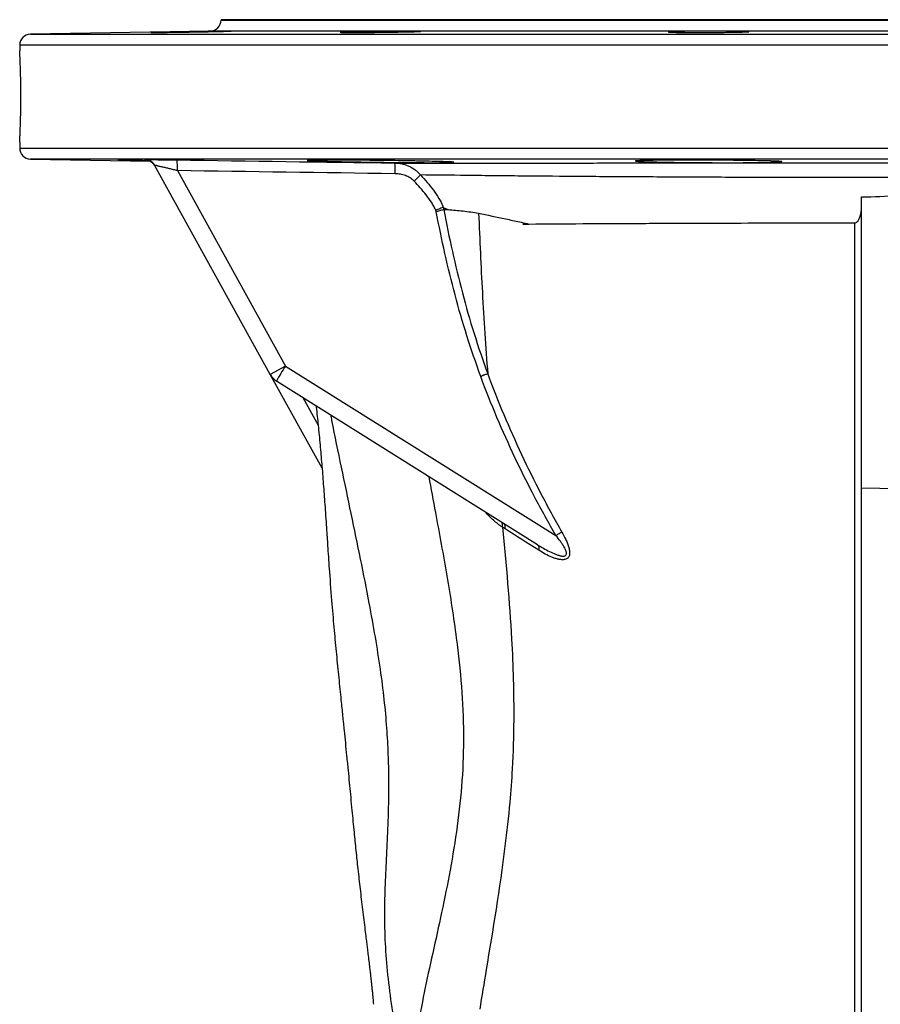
# Model space of a CAD drawing. Header units: millimetres. Extents: x 7 to 1926, y 9 to 1151.
# Tile 12 of 14: x 1435 to 1671, y 882 to 1151. Entities that reach past the tile are written whole.
import ezdxf

# ---------------------------------------------------------------- set-up
doc = ezdxf.new("R2010")
doc.units = ezdxf.units.MM

msp = doc.modelspace()

# ---------------------------------------------------------------- linework, layer by layer
at = {"color": 7, "linetype": 'Continuous', "lineweight": 25}
for p, q in [((1490.4, 1151.07), (1490.4, 1150.98)), ((1675.4, 1151.07), (1490.4, 1151.07)), ((1487.45, 1147.98), (1438.34, 1147.13)), ((1435.4, 1144.13), (1435.4, 1142.57)), ((1435.4, 1117.61), (1435.4, 1116.02)), ((1438.34, 1113.02), (1471.09, 1112.45)), ((1469.69, 1112.84), (1469.68, 1112.86)), ((1503.86, 1054.2), (1472.26, 1111.31)), ((1478.48, 1109.86), (1508, 1056.5)), ((1665.4, 1023.2), (1665.4, 1102.74)), ((1551.12, 1099.83), (1552.42, 1099.22)), ((1508, 1056.5), (1503.86, 1054.2)), ((1518, 1028.64), (1503.86, 1054.2)), ((1508, 1056.5), (1581.87, 1010.2)), ((1576.89, 1007.69), (1505.58, 1052.39)), ((1665.4, 1023.2), (1675.4, 1023.03)), ((1665.4, 789.44), (1665.4, 1023.2))]:
    msp.add_line(p, q, dxfattribs=at)
at = {"color": 8, "linetype": 'Continuous', "lineweight": 25}
for p, q in [((1490.4, 1150.98), (1675.4, 1150.98)), ((1438.34, 1147.13), (1912.45, 1147.13)), ((1675.4, 1147.98), (1487.45, 1147.98)), ((1915.4, 1144.13), (1435.4, 1144.13)), ((1435.4, 1116.02), (1915.4, 1116.02)), ((1675.4, 1113.02), (1438.34, 1113.02)), ((1469.94, 1112.82), (1469.69, 1112.84)), ((1471.54, 1112.77), (1470.27, 1112.81)), ((1512.77, 1047.88), (1516.92, 1040.37))]:
    msp.add_line(p, q, dxfattribs=at)
at = {"color": 7, "linetype": 'Continuous', "lineweight": 25, "flags": 128}
msp.add_lwpolyline([(1583.51, 1011.16), (1583.34, 1011.06), (1583.16, 1010.95), (1582.96, 1010.84), (1582.75, 1010.72), (1582.54, 1010.59), (1582.32, 1010.46), (1582.1, 1010.33), (1581.87, 1010.2)], dxfattribs=at)
at = {"color": 7, "linetype": 'Continuous', "lineweight": 25}
for centre, radius, start, end in [((1487.4, 1150.98), 3, 271, 0), ((1438.4, 1144.13), 3, 91, 180), ((1438.4, 1116.02), 3, 180, 269), ((1469.63, 1109.86), 3, 28.9568, 52.993), ((1469.64, 1109.84), 3, 28.9568, 51.0054), ((1462.13, 1110.81), 16.37, 356.6605, 6.9129), ((1521.55, 1109.94), 16.45, 356.7839, 6.9851), ((1455.57, 1198.35), 126.56, 313.7825, 314.8862), ((1508.23, 1056.62), 5, 208.9568, 237.9229), ((1546.66, 1030.91), 46.36, 146.4938, 152.3952), ((1566.53, 1012.39), 1.53, 346.0979, 49.9568), ((1575.9, 1006.69), 1.41, 339.3553, 45.5505)]:
    msp.add_arc(centre, radius, start, end, dxfattribs=at)
at = {"color": 8, "linetype": 'Continuous', "lineweight": 25}
for centre, start, end in [((1469.63, 1109.86), 52.9932, 89.0979), ((1469.64, 1109.84), 51.0056, 89.0937)]:
    msp.add_arc(centre, 3, start, end, dxfattribs=at)
at = {"color": 7, "linetype": 'Continuous', "lineweight": 25}
for points, knots in [([(1489.99, 1147.94), (1490.5, 1147.94), (1490.96, 1147.95), (1491.55, 1147.96), (1491.74, 1147.96), (1492.08, 1147.96), (1492.24, 1147.96), (1492.65, 1147.96), (1492.86, 1147.96), (1493.07, 1147.96), (1493.12, 1147.96), (1493.19, 1147.96), (1493.21, 1147.96), (1493.21, 1147.95), (1493.14, 1147.95), (1492.93, 1147.94), (1492.84, 1147.94), (1492.63, 1147.93), (1492.39, 1147.92), (1492.09, 1147.91), (1491.75, 1147.91), (1491.56, 1147.9), (1490.96, 1147.89), (1490.5, 1147.88), (1489.74, 1147.86), (1489.48, 1147.85), (1488.92, 1147.84), (1488.62, 1147.84), (1487.73, 1147.82), (1487.1, 1147.8), (1486.1, 1147.79), (1485.75, 1147.78), (1485.06, 1147.77), (1484.71, 1147.76), (1483.66, 1147.74), (1482.95, 1147.73), (1481.49, 1147.71), (1480.78, 1147.69), (1479.72, 1147.68), (1479.38, 1147.67), (1478.68, 1147.66), (1478.34, 1147.66), (1477.34, 1147.64), (1476.71, 1147.63), (1475.51, 1147.62), (1474.95, 1147.61), (1473.93, 1147.6), (1473.47, 1147.59), (1472.87, 1147.59), (1472.68, 1147.59), (1472.34, 1147.58), (1472.04, 1147.58), (1471.79, 1147.58), (1471.58, 1147.58), (1471.5, 1147.58), (1471.28, 1147.58), (1471.21, 1147.58), (1471.21, 1147.59), (1471.23, 1147.59), (1471.3, 1147.59), (1471.35, 1147.6), (1471.56, 1147.6), (1471.77, 1147.61), (1472.18, 1147.62), (1472.34, 1147.63), (1472.68, 1147.63), (1472.86, 1147.64), (1473.46, 1147.65), (1473.91, 1147.66), (1474.68, 1147.68), (1474.95, 1147.68), (1475.5, 1147.69), (1476.08, 1147.71), (1476.69, 1147.72), (1477.33, 1147.73), (1477.66, 1147.74), (1478.66, 1147.75), (1479.34, 1147.77), (1480.75, 1147.79), (1481.48, 1147.8), (1482.92, 1147.83), (1483.63, 1147.84), (1484.69, 1147.86), (1485.05, 1147.86), (1485.74, 1147.88), (1486.08, 1147.88), (1487.07, 1147.9), (1487.71, 1147.91), (1488.91, 1147.92), (1489.47, 1147.93), (1489.99, 1147.94)], [0, 0, 0, 0, 0.03125, 0.03125, 0.046875, 0.046875, 0.0625, 0.0625, 0.09375, 0.09375, 0.109375, 0.109375, 0.125, 0.125, 0.15625, 0.15625, 0.171875, 0.171875, 0.1875, 0.203125, 0.203125, 0.21875, 0.21875, 0.25, 0.25, 0.265625, 0.265625, 0.28125, 0.28125, 0.3125, 0.3125, 0.328125, 0.328125, 0.34375, 0.34375, 0.375, 0.375, 0.40625, 0.40625, 0.421875, 0.421875, 0.4375, 0.4375, 0.46875, 0.46875, 0.5, 0.5, 0.53125, 0.53125, 0.546875, 0.546875, 0.5625, 0.578125, 0.578125, 0.59375, 0.59375, 0.625, 0.625, 0.640625, 0.640625, 0.65625, 0.65625, 0.6875, 0.6875, 0.703125, 0.703125, 0.71875, 0.71875, 0.75, 0.75, 0.765625, 0.765625, 0.78125, 0.796875, 0.796875, 0.8125, 0.8125, 0.84375, 0.84375, 0.875, 0.875, 0.90625, 0.90625, 0.921875, 0.921875, 0.9375, 0.9375, 0.96875, 0.96875, 1, 1, 1, 1]), ([(1541.75, 1147.96), (1542.27, 1147.96), (1542.72, 1147.96), (1543.32, 1147.96), (1543.5, 1147.96), (1543.85, 1147.95), (1544, 1147.95), (1544.41, 1147.94), (1544.62, 1147.94), (1544.83, 1147.93), (1544.89, 1147.92), (1544.96, 1147.91), (1544.98, 1147.91), (1544.98, 1147.9), (1544.91, 1147.89), (1544.69, 1147.87), (1544.61, 1147.86), (1544.4, 1147.85), (1544.15, 1147.84), (1543.85, 1147.83), (1543.51, 1147.82), (1543.32, 1147.81), (1542.72, 1147.79), (1542.26, 1147.78), (1541.5, 1147.76), (1541.24, 1147.75), (1540.68, 1147.74), (1540.39, 1147.74), (1539.49, 1147.72), (1538.86, 1147.71), (1537.86, 1147.69), (1537.52, 1147.68), (1536.82, 1147.67), (1536.48, 1147.67), (1535.42, 1147.65), (1534.71, 1147.64), (1533.26, 1147.63), (1532.54, 1147.62), (1531.48, 1147.61), (1531.14, 1147.6), (1530.45, 1147.6), (1530.1, 1147.6), (1529.1, 1147.59), (1528.47, 1147.59), (1527.27, 1147.58), (1526.71, 1147.58), (1525.69, 1147.58), (1525.24, 1147.58), (1524.63, 1147.58), (1524.45, 1147.59), (1524.11, 1147.59), (1523.8, 1147.59), (1523.56, 1147.6), (1523.35, 1147.6), (1523.26, 1147.61), (1523.05, 1147.62), (1522.98, 1147.63), (1522.97, 1147.64), (1522.99, 1147.64), (1523.06, 1147.65), (1523.12, 1147.66), (1523.33, 1147.67), (1523.53, 1147.68), (1523.95, 1147.7), (1524.1, 1147.71), (1524.44, 1147.72), (1524.63, 1147.72), (1525.22, 1147.74), (1525.68, 1147.75), (1526.45, 1147.77), (1526.71, 1147.78), (1527.27, 1147.79), (1527.84, 1147.8), (1528.46, 1147.82), (1529.1, 1147.83), (1529.42, 1147.84), (1530.42, 1147.85), (1531.11, 1147.86), (1532.52, 1147.89), (1533.25, 1147.9), (1534.68, 1147.91), (1535.4, 1147.92), (1536.46, 1147.93), (1536.81, 1147.94), (1537.5, 1147.94), (1537.84, 1147.95), (1538.84, 1147.95), (1539.47, 1147.96), (1540.68, 1147.96), (1541.24, 1147.96), (1541.75, 1147.96)], [0, 0, 0, 0, 0.03125, 0.03125, 0.046875, 0.046875, 0.0625, 0.0625, 0.09375, 0.09375, 0.109375, 0.109375, 0.125, 0.125, 0.15625, 0.15625, 0.171875, 0.171875, 0.1875, 0.203125, 0.203125, 0.21875, 0.21875, 0.25, 0.25, 0.265625, 0.265625, 0.28125, 0.28125, 0.3125, 0.3125, 0.328125, 0.328125, 0.34375, 0.34375, 0.375, 0.375, 0.40625, 0.40625, 0.421875, 0.421875, 0.4375, 0.4375, 0.46875, 0.46875, 0.5, 0.5, 0.53125, 0.53125, 0.546875, 0.546875, 0.5625, 0.578125, 0.578125, 0.59375, 0.59375, 0.625, 0.625, 0.640625, 0.640625, 0.65625, 0.65625, 0.6875, 0.6875, 0.703125, 0.703125, 0.71875, 0.71875, 0.75, 0.75, 0.765625, 0.765625, 0.78125, 0.796875, 0.796875, 0.8125, 0.8125, 0.84375, 0.84375, 0.875, 0.875, 0.90625, 0.90625, 0.921875, 0.921875, 0.9375, 0.9375, 0.96875, 0.96875, 1, 1, 1, 1]), ([(1631.41, 1147.94), (1631.93, 1147.93), (1632.38, 1147.92), (1632.98, 1147.91), (1633.16, 1147.91), (1633.5, 1147.9), (1633.66, 1147.89), (1634.07, 1147.88), (1634.28, 1147.86), (1634.49, 1147.85), (1634.54, 1147.84), (1634.62, 1147.83), (1634.63, 1147.82), (1634.63, 1147.8), (1634.56, 1147.79), (1634.35, 1147.77), (1634.26, 1147.77), (1634.05, 1147.75), (1633.81, 1147.74), (1633.5, 1147.73), (1633.17, 1147.72), (1632.98, 1147.71), (1632.38, 1147.69), (1631.92, 1147.68), (1631.16, 1147.67), (1630.89, 1147.66), (1630.33, 1147.65), (1630.04, 1147.65), (1629.14, 1147.63), (1628.51, 1147.63), (1627.51, 1147.61), (1627.17, 1147.61), (1626.48, 1147.6), (1626.13, 1147.6), (1625.08, 1147.59), (1624.36, 1147.59), (1622.91, 1147.58), (1622.19, 1147.58), (1621.14, 1147.58), (1620.79, 1147.58), (1620.1, 1147.58), (1619.76, 1147.58), (1618.76, 1147.58), (1618.12, 1147.59), (1616.93, 1147.59), (1616.36, 1147.6), (1615.35, 1147.61), (1614.89, 1147.62), (1614.29, 1147.63), (1614.1, 1147.63), (1613.76, 1147.64), (1613.46, 1147.65), (1613.21, 1147.66), (1613, 1147.67), (1612.92, 1147.68), (1612.7, 1147.69), (1612.63, 1147.71), (1612.63, 1147.72), (1612.65, 1147.73), (1612.72, 1147.74), (1612.77, 1147.75), (1612.98, 1147.77), (1613.19, 1147.78), (1613.6, 1147.8), (1613.76, 1147.8), (1614.1, 1147.82), (1614.28, 1147.82), (1614.88, 1147.84), (1615.34, 1147.85), (1616.1, 1147.87), (1616.37, 1147.88), (1616.93, 1147.89), (1617.5, 1147.9), (1618.12, 1147.91), (1618.76, 1147.91), (1619.08, 1147.92), (1620.09, 1147.93), (1620.77, 1147.94), (1622.18, 1147.95), (1622.91, 1147.95), (1624.35, 1147.96), (1625.06, 1147.96), (1626.12, 1147.96), (1626.48, 1147.96), (1627.17, 1147.96), (1627.5, 1147.96), (1628.5, 1147.96), (1629.13, 1147.96), (1630.34, 1147.95), (1630.9, 1147.94), (1631.41, 1147.94)], [0, 0, 0, 0, 0.03125, 0.03125, 0.046875, 0.046875, 0.0625, 0.0625, 0.09375, 0.09375, 0.109375, 0.109375, 0.125, 0.125, 0.15625, 0.15625, 0.171875, 0.171875, 0.1875, 0.203125, 0.203125, 0.21875, 0.21875, 0.25, 0.25, 0.265625, 0.265625, 0.28125, 0.28125, 0.3125, 0.3125, 0.328125, 0.328125, 0.34375, 0.34375, 0.375, 0.375, 0.40625, 0.40625, 0.421875, 0.421875, 0.4375, 0.4375, 0.46875, 0.46875, 0.5, 0.5, 0.53125, 0.53125, 0.546875, 0.546875, 0.5625, 0.578125, 0.578125, 0.59375, 0.59375, 0.625, 0.625, 0.640625, 0.640625, 0.65625, 0.65625, 0.6875, 0.6875, 0.703125, 0.703125, 0.71875, 0.71875, 0.75, 0.75, 0.765625, 0.765625, 0.78125, 0.796875, 0.796875, 0.8125, 0.8125, 0.84375, 0.84375, 0.875, 0.875, 0.90625, 0.90625, 0.921875, 0.921875, 0.9375, 0.9375, 0.96875, 0.96875, 1, 1, 1, 1]), ([(1435.4, 1117.61), (1435.4, 1117.6), (1435.4, 1117.56), (1435.41, 1117.86), (1435.44, 1118.49), (1435.49, 1119.47), (1435.54, 1120.76), (1435.6, 1122.3), (1435.65, 1124.07), (1435.69, 1126), (1435.72, 1128.06), (1435.73, 1130.16), (1435.72, 1132.28), (1435.69, 1134.31), (1435.65, 1136.24), (1435.59, 1137.98), (1435.54, 1139.51), (1435.48, 1140.77), (1435.44, 1141.72), (1435.4, 1142.42), (1435.4, 1142.52), (1435.4, 1142.57)], [0, 0, 0, 0, 0.018969, 0.073384, 0.126237, 0.18062, 0.233522, 0.287956, 0.340907, 0.395396, 0.448319, 0.50278, 0.555642, 0.610037, 0.6629, 0.717293, 0.770217, 0.824676, 0.877626, 0.932116, 1, 1, 1, 1]), ([(1471, 1112.51), (1470.26, 1112.52), (1468.61, 1112.55), (1466.47, 1112.6), (1464.59, 1112.64), (1463.22, 1112.67), (1462.39, 1112.7), (1462.11, 1112.72), (1462.42, 1112.73), (1463.28, 1112.73), (1464.68, 1112.72), (1466.58, 1112.7), (1468.6, 1112.68), (1470.1, 1112.66), (1470.67, 1112.65)], [0, 0, 0, 0, 0.070179, 0.157708, 0.245229, 0.332749, 0.420258, 0.507767, 0.595266, 0.682765, 0.770259, 0.857753, 0.945248, 1, 1, 1, 1]), ([(1469.93, 1112.82), (1469.93, 1112.82), (1469.92, 1112.82), (1470, 1112.82), (1470.13, 1112.8), (1470.45, 1112.74), (1470.97, 1112.57), (1471.34, 1112.3), (1471.53, 1112.17)], [0, 0, 0, 0, 0.142056, 0.229681, 0.305438, 0.40931, 0.70119, 1, 1, 1, 1]), ([(1471.54, 1112.77), (1471.49, 1112.78), (1471.06, 1112.79), (1470.54, 1112.8), (1470.25, 1112.81), (1470.12, 1112.81)], [0, 0, 0, 0, 0.083296, 0.623276, 1, 1, 1, 1]), ([(1471.26, 1112.87), (1471.84, 1112.86), (1473.08, 1112.85), (1475.6, 1112.82), (1477.46, 1112.8), (1478.38, 1112.78)], [0, 0, 0, 0, 0.309755, 0.659494, 1, 1, 1, 1]), ([(1478.48, 1109.86), (1478.11, 1109.95), (1477.75, 1110.03), (1477.04, 1110.2), (1476.69, 1110.29), (1475.99, 1110.46), (1475.65, 1110.54), (1475, 1110.69), (1474.68, 1110.77), (1474.08, 1110.91), (1473.8, 1110.97), (1473.41, 1111.06), (1473.29, 1111.09), (1473.06, 1111.14), (1472.96, 1111.16), (1472.77, 1111.21), (1472.68, 1111.23), (1472.53, 1111.26), (1472.47, 1111.27), (1472.36, 1111.29), (1472.32, 1111.3), (1472.27, 1111.31), (1472.26, 1111.31), (1472.26, 1111.31)], [0, 0, 0, 0, 0.125, 0.125, 0.25, 0.25, 0.375, 0.375, 0.5, 0.5, 0.625, 0.625, 0.6875, 0.6875, 0.75, 0.75, 0.8125, 0.8125, 0.875, 0.875, 0.9375, 0.9375, 1, 1, 1, 1]), ([(1548.12, 1112.03), (1547.18, 1112.03), (1546.17, 1112.03), (1544.55, 1112.04), (1543.99, 1112.04), (1542.83, 1112.05), (1542.23, 1112.05), (1540.41, 1112.07), (1539.17, 1112.08), (1537.24, 1112.1), (1536.59, 1112.11), (1535.28, 1112.12), (1534.63, 1112.13), (1532.67, 1112.16), (1531.37, 1112.17), (1529.44, 1112.2), (1528.79, 1112.22), (1527.54, 1112.24), (1526.31, 1112.26), (1525.13, 1112.28), (1524.27, 1112.3), (1523.98, 1112.3), (1523.42, 1112.31), (1523.14, 1112.32), (1521.77, 1112.35), (1520.76, 1112.37), (1519.38, 1112.4), (1518.94, 1112.42), (1518.1, 1112.44), (1517.71, 1112.45), (1516.62, 1112.48), (1516.01, 1112.5), (1515.25, 1112.53), (1515.03, 1112.54), (1514.65, 1112.56), (1514.49, 1112.57), (1514.11, 1112.6), (1513.98, 1112.62), (1513.97, 1112.64), (1514.01, 1112.65), (1514.13, 1112.66), (1514.23, 1112.67), (1514.48, 1112.68), (1514.64, 1112.68), (1515.02, 1112.69), (1515.24, 1112.7), (1516, 1112.71), (1516.61, 1112.71), (1517.7, 1112.72), (1518.09, 1112.72), (1518.93, 1112.72), (1519.37, 1112.73), (1520.75, 1112.73), (1521.76, 1112.72), (1523.4, 1112.72), (1523.96, 1112.71), (1525.12, 1112.71), (1526.3, 1112.7), (1527.53, 1112.69), (1528.78, 1112.68), (1529.42, 1112.68), (1531.35, 1112.66), (1532.65, 1112.65), (1534.61, 1112.62), (1535.26, 1112.62), (1536.24, 1112.6), (1536.57, 1112.6), (1537.22, 1112.59), (1537.55, 1112.59), (1539.15, 1112.56), (1540.4, 1112.54), (1542.21, 1112.51), (1542.81, 1112.5), (1543.97, 1112.48), (1544.53, 1112.47), (1546.16, 1112.44), (1547.17, 1112.42), (1548.57, 1112.38), (1549.01, 1112.37), (1549.84, 1112.35), (1550.23, 1112.34), (1550.96, 1112.31), (1551.29, 1112.3), (1551.91, 1112.28), (1552.2, 1112.27), (1552.95, 1112.24), (1553.33, 1112.22), (1553.71, 1112.19), (1553.81, 1112.18), (1553.94, 1112.16), (1553.97, 1112.15), (1553.98, 1112.12), (1553.85, 1112.11), (1553.47, 1112.08), (1553.31, 1112.08), (1552.93, 1112.07), (1552.71, 1112.06), (1552.21, 1112.05), (1551.93, 1112.05), (1551.32, 1112.04), (1550.98, 1112.04), (1549.88, 1112.03), (1549.05, 1112.03), (1548.12, 1112.03)], [0, 0, 0, 0, 0.03125, 0.03125, 0.046875, 0.046875, 0.0625, 0.0625, 0.09375, 0.09375, 0.109375, 0.109375, 0.125, 0.125, 0.15625, 0.15625, 0.171875, 0.171875, 0.1875, 0.203125, 0.203125, 0.210938, 0.210938, 0.21875, 0.21875, 0.25, 0.25, 0.265625, 0.265625, 0.28125, 0.28125, 0.3125, 0.3125, 0.328125, 0.328125, 0.34375, 0.34375, 0.375, 0.375, 0.390625, 0.390625, 0.40625, 0.40625, 0.421875, 0.421875, 0.4375, 0.4375, 0.46875, 0.46875, 0.484375, 0.484375, 0.5, 0.5, 0.53125, 0.53125, 0.546875, 0.546875, 0.5625, 0.578125, 0.578125, 0.59375, 0.59375, 0.625, 0.625, 0.640625, 0.640625, 0.648437, 0.648437, 0.65625, 0.65625, 0.6875, 0.6875, 0.703125, 0.703125, 0.71875, 0.71875, 0.75, 0.75, 0.765625, 0.765625, 0.78125, 0.78125, 0.796875, 0.796875, 0.8125, 0.8125, 0.84375, 0.84375, 0.859375, 0.859375, 0.875, 0.875, 0.90625, 0.90625, 0.921875, 0.921875, 0.9375, 0.9375, 0.953125, 0.953125, 0.96875, 0.96875, 1, 1, 1, 1]), ([(1537.88, 1111.94), (1541.92, 1111.94), (1546.24, 1111.94), (1555.42, 1111.94), (1560.29, 1111.94), (1566.74, 1111.94), (1568.05, 1111.94), (1570.68, 1111.94), (1572.01, 1111.94), (1576.04, 1111.94), (1578.77, 1111.94), (1587.09, 1111.94), (1592.82, 1111.94), (1604.65, 1111.95), (1610.74, 1111.95), (1618.59, 1111.95), (1620.17, 1111.95), (1623.34, 1111.95), (1624.92, 1111.95), (1629.69, 1111.95), (1632.89, 1111.95), (1642.52, 1111.95), (1649.01, 1111.95), (1662.11, 1111.95), (1668.72, 1111.95), (1675.4, 1111.95)], [0, 0, 0, 0, 0.125, 0.125, 0.25, 0.25, 0.28125, 0.28125, 0.3125, 0.3125, 0.375, 0.375, 0.5, 0.5, 0.625, 0.625, 0.65625, 0.65625, 0.6875, 0.6875, 0.75, 0.75, 0.875, 0.875, 1, 1, 1, 1]), ([(1537.88, 1111.94), (1538.55, 1111.93), (1539.2, 1111.85), (1540.17, 1111.64), (1540.49, 1111.55), (1541.12, 1111.34), (1541.43, 1111.22), (1542.34, 1110.81), (1542.91, 1110.47), (1543.7, 1109.87), (1543.96, 1109.66), (1544.44, 1109.19), (1544.67, 1108.95), (1544.88, 1108.68)], [0, 0, 0, 0, 0.25, 0.25, 0.375, 0.375, 0.5, 0.5, 0.75, 0.75, 0.875, 0.875, 1, 1, 1, 1]), ([(1637.76, 1112.08), (1636.83, 1112.07), (1635.81, 1112.06), (1634.19, 1112.04), (1633.63, 1112.04), (1632.47, 1112.03), (1631.87, 1112.03), (1630.05, 1112.03), (1628.81, 1112.03), (1626.88, 1112.03), (1626.23, 1112.03), (1624.92, 1112.03), (1624.26, 1112.04), (1622.31, 1112.05), (1621.01, 1112.06), (1619.07, 1112.07), (1618.43, 1112.08), (1617.18, 1112.09), (1615.95, 1112.11), (1614.77, 1112.12), (1613.91, 1112.13), (1613.62, 1112.14), (1613.06, 1112.15), (1612.78, 1112.15), (1611.41, 1112.18), (1610.41, 1112.19), (1609.02, 1112.23), (1608.58, 1112.24), (1607.75, 1112.26), (1607.36, 1112.27), (1606.27, 1112.3), (1605.65, 1112.32), (1604.9, 1112.36), (1604.68, 1112.37), (1604.3, 1112.39), (1604.14, 1112.41), (1603.76, 1112.44), (1603.63, 1112.46), (1603.63, 1112.49), (1603.67, 1112.5), (1603.8, 1112.52), (1603.89, 1112.53), (1604.15, 1112.55), (1604.3, 1112.56), (1604.69, 1112.58), (1604.91, 1112.59), (1605.66, 1112.62), (1606.28, 1112.63), (1607.37, 1112.65), (1607.76, 1112.66), (1608.6, 1112.67), (1609.04, 1112.68), (1610.42, 1112.69), (1611.43, 1112.7), (1613.07, 1112.71), (1613.64, 1112.71), (1614.79, 1112.72), (1615.97, 1112.72), (1617.2, 1112.72), (1618.45, 1112.73), (1619.09, 1112.73), (1621.03, 1112.72), (1622.33, 1112.72), (1624.29, 1112.71), (1624.94, 1112.71), (1625.92, 1112.7), (1626.25, 1112.7), (1626.9, 1112.7), (1627.22, 1112.69), (1628.83, 1112.68), (1630.07, 1112.67), (1631.89, 1112.65), (1632.49, 1112.65), (1633.65, 1112.63), (1634.21, 1112.62), (1635.83, 1112.6), (1636.84, 1112.58), (1638.24, 1112.55), (1638.68, 1112.54), (1639.51, 1112.52), (1639.9, 1112.51), (1640.62, 1112.49), (1640.96, 1112.48), (1641.58, 1112.46), (1641.86, 1112.45), (1642.61, 1112.42), (1642.99, 1112.39), (1643.37, 1112.36), (1643.47, 1112.35), (1643.6, 1112.32), (1643.63, 1112.31), (1643.63, 1112.28), (1643.51, 1112.26), (1643.12, 1112.23), (1642.96, 1112.22), (1642.58, 1112.19), (1642.36, 1112.18), (1641.86, 1112.17), (1641.58, 1112.16), (1640.97, 1112.14), (1640.63, 1112.13), (1639.53, 1112.11), (1638.7, 1112.09), (1637.76, 1112.08)], [0, 0, 0, 0, 0.03125, 0.03125, 0.046875, 0.046875, 0.0625, 0.0625, 0.09375, 0.09375, 0.109375, 0.109375, 0.125, 0.125, 0.15625, 0.15625, 0.171875, 0.171875, 0.1875, 0.203125, 0.203125, 0.210938, 0.210938, 0.21875, 0.21875, 0.25, 0.25, 0.265625, 0.265625, 0.28125, 0.28125, 0.3125, 0.3125, 0.328125, 0.328125, 0.34375, 0.34375, 0.375, 0.375, 0.390625, 0.390625, 0.40625, 0.40625, 0.421875, 0.421875, 0.4375, 0.4375, 0.46875, 0.46875, 0.484375, 0.484375, 0.5, 0.5, 0.53125, 0.53125, 0.546875, 0.546875, 0.5625, 0.578125, 0.578125, 0.59375, 0.59375, 0.625, 0.625, 0.640625, 0.640625, 0.648438, 0.648438, 0.65625, 0.65625, 0.6875, 0.6875, 0.703125, 0.703125, 0.71875, 0.71875, 0.75, 0.75, 0.765625, 0.765625, 0.78125, 0.78125, 0.796875, 0.796875, 0.8125, 0.8125, 0.84375, 0.84375, 0.859375, 0.859375, 0.875, 0.875, 0.90625, 0.90625, 0.921875, 0.921875, 0.9375, 0.9375, 0.953125, 0.953125, 0.96875, 0.96875, 1, 1, 1, 1]), ([(1543.14, 1106.98), (1542.97, 1107.15), (1542.8, 1107.31), (1542.42, 1107.61), (1542.23, 1107.75), (1541.63, 1108.13), (1541.2, 1108.33), (1540.54, 1108.58), (1540.31, 1108.66), (1539.85, 1108.78), (1539.62, 1108.83), (1538.92, 1108.96), (1538.45, 1109.01), (1537.98, 1109.01)], [0, 0, 0, 0, 0.125, 0.125, 0.25, 0.25, 0.5, 0.5, 0.625, 0.625, 0.75, 0.75, 1, 1, 1, 1]), ([(1675.4, 1107.95), (1669.12, 1107.95), (1662.89, 1107.95), (1650.56, 1107.97), (1644.46, 1107.98), (1632.36, 1108.01), (1626.36, 1108.03), (1617.46, 1108.07), (1614.54, 1108.09), (1608.77, 1108.12), (1605.93, 1108.13), (1597.53, 1108.18), (1592.09, 1108.22), (1581.55, 1108.3), (1576.44, 1108.34), (1570.27, 1108.4), (1569.05, 1108.42), (1566.64, 1108.44), (1565.46, 1108.45), (1561.94, 1108.49), (1559.66, 1108.51), (1553.01, 1108.59), (1548.82, 1108.64), (1544.88, 1108.68)], [0, 0, 0, 0, 0.125, 0.125, 0.25, 0.25, 0.375, 0.375, 0.4375, 0.4375, 0.5, 0.5, 0.625, 0.625, 0.75, 0.75, 0.78125, 0.78125, 0.8125, 0.8125, 0.875, 0.875, 1, 1, 1, 1]), ([(1544.88, 1108.68), (1545.51, 1108.02), (1546.11, 1107.35), (1547.29, 1105.97), (1547.86, 1105.26), (1548.94, 1103.8), (1549.45, 1103.05), (1550.14, 1101.88), (1550.36, 1101.49), (1550.77, 1100.67), (1550.95, 1100.26), (1551.12, 1099.83)], [0, 0, 0, 0, 0.25, 0.25, 0.5, 0.5, 0.75, 0.75, 0.875, 0.875, 1, 1, 1, 1]), ([(1549.08, 1099), (1548.91, 1099.39), (1548.72, 1099.76), (1548.32, 1100.5), (1548.1, 1100.86), (1547.43, 1101.91), (1546.94, 1102.58), (1545.41, 1104.54), (1544.3, 1105.78), (1543.14, 1106.98)], [0, 0, 0, 0, 0.125, 0.125, 0.25, 0.25, 0.5, 0.5, 1, 1, 1, 1]), ([(1551.09, 1099.84), (1550.97, 1099.79), (1550.83, 1099.73), (1550.53, 1099.61), (1550.37, 1099.54), (1550.02, 1099.39), (1549.84, 1099.32), (1549.47, 1099.16), (1549.27, 1099.08), (1549.08, 1099)], [0, 0, 0, 0, 0.25, 0.25, 0.5, 0.5, 0.75, 0.75, 1, 1, 1, 1]), ([(1551.12, 1099.83), (1551.11, 1099.84), (1551.11, 1099.84), (1551.1, 1099.84), (1551.1, 1099.84), (1551.1, 1099.84), (1551.09, 1099.84)], [0, 0, 0, 0, 0.00002112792, 0.00002112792, 0.00002112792, 0.00003773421, 0.00003773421, 0.00003773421, 0.00003773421]), ([(1663.54, 1095.6), (1663.67, 1095.6), (1663.8, 1095.64), (1664.02, 1095.76), (1664.12, 1095.84), (1664.38, 1096.09), (1664.51, 1096.29), (1664.73, 1096.69), (1664.82, 1096.9), (1664.97, 1097.33), (1665.04, 1097.55), (1665.2, 1098.21), (1665.28, 1098.65), (1665.37, 1099.55), (1665.4, 1100), (1665.4, 1100.45)], [0, 0, 0, 0, 0.0625, 0.0625, 0.125, 0.125, 0.25, 0.25, 0.375, 0.375, 0.5, 0.5, 0.75, 0.75, 1, 1, 1, 1]), ([(1551.28, 1099.2), (1551.15, 1099.17), (1551.01, 1099.13), (1550.7, 1099.05), (1550.53, 1099.01), (1550.17, 1098.91), (1549.99, 1098.86), (1549.61, 1098.76), (1549.41, 1098.7), (1549.21, 1098.65)], [0, 0, 0, 0, 0.25, 0.25, 0.5, 0.5, 0.75, 0.75, 1, 1, 1, 1]), ([(1561.35, 1053.68), (1560.01, 1057.33), (1558.75, 1061), (1556.42, 1068.42), (1555.34, 1072.15), (1552.33, 1083.42), (1550.64, 1091.01), (1549.21, 1098.65)], [0, 0, 0, 0, 0.25, 0.25, 0.5, 0.5, 1, 1, 1, 1]), ([(1551.28, 1099.2), (1552.69, 1091.58), (1554.35, 1084.02), (1557.31, 1072.79), (1558.38, 1069.07), (1560.69, 1061.68), (1561.93, 1058.01), (1563.26, 1054.37)], [0, 0, 0, 0, 0.5, 0.5, 0.75, 0.75, 1, 1, 1, 1]), ([(1552.42, 1099.22), (1553.75, 1099.13), (1555.11, 1099.01), (1557.9, 1098.68), (1559.32, 1098.48), (1560.78, 1098.21)], [0, 0, 0, 0, 0.5, 0.5, 1, 1, 1, 1]), ([(1560.78, 1098.21), (1563.18, 1097.73), (1565.65, 1097.22), (1569.43, 1096.41), (1570.7, 1096.14), (1572.64, 1095.71), (1573.29, 1095.57), (1574.02, 1095.4), (1574.1, 1095.38), (1574.22, 1095.35), (1574.26, 1095.34), (1574.31, 1095.32), (1574.32, 1095.32), (1574.34, 1095.31), (1574.34, 1095.31), (1574.35, 1095.31), (1574.35, 1095.3), (1574.35, 1095.3), (1574.35, 1095.3), (1574.33, 1095.29), (1574.31, 1095.29), (1574.21, 1095.28), (1574.13, 1095.28), (1573.97, 1095.28), (1573.89, 1095.28), (1573.49, 1095.27), (1573.18, 1095.27), (1572.86, 1095.27)], [0, 0, 0, 0, 0.5, 0.5, 0.75, 0.75, 0.875, 0.875, 0.890625, 0.890625, 0.898437, 0.898437, 0.900391, 0.900391, 0.901367, 0.901367, 0.901855, 0.901855, 0.902344, 0.902344, 0.90625, 0.90625, 0.921875, 0.921875, 0.9375, 0.9375, 1, 1, 1, 1]), ([(1560.78, 1098.21), (1561.07, 1090.95), (1561.75, 1076.16), (1562.69, 1061.69), (1563.26, 1054.38)], [0.11343584, 0.11343584, 0.11343584, 0.11343584, 0.1609204, 0.21092841, 0.21092841, 0.21092841, 0.21092841]), ([(1572.86, 1095.27), (1577.5, 1095.3), (1582.32, 1095.34), (1592.32, 1095.4), (1597.5, 1095.42), (1602.86, 1095.45)], [0, 0, 0, 0, 0.5, 0.5, 1, 1, 1, 1]), ([(1602.86, 1095.45), (1604.06, 1095.45), (1605.26, 1095.46), (1607.68, 1095.47), (1608.89, 1095.47), (1612.55, 1095.49), (1615, 1095.5), (1622.4, 1095.53), (1627.39, 1095.54), (1637.51, 1095.57), (1642.62, 1095.58), (1652.99, 1095.59), (1658.23, 1095.6), (1663.54, 1095.6)], [0, 0, 0, 0, 0.0625, 0.0625, 0.125, 0.125, 0.25, 0.25, 0.5, 0.5, 0.75, 0.75, 1, 1, 1, 1]), ([(1663.47, 855.08), (1663.47, 855.94), (1663.47, 856.8), (1663.47, 858.55), (1663.48, 859.43), (1663.48, 862.11), (1663.48, 863.94), (1663.49, 869.53), (1663.5, 873.4), (1663.51, 885.48), (1663.52, 894.13), (1663.54, 905.69), (1663.54, 908.04), (1663.54, 911.62), (1663.54, 912.82), (1663.54, 915.24), (1663.54, 916.46), (1663.55, 920.13), (1663.55, 922.6), (1663.55, 927.57), (1663.55, 930.07), (1663.55, 937.59), (1663.55, 942.65), (1663.55, 952.86), (1663.55, 958.01), (1663.55, 973.6), (1663.55, 984.18), (1663.55, 1000.32), (1663.55, 1005.75), (1663.55, 1016.7), (1663.54, 1022.21), (1663.54, 1033.3), (1663.54, 1038.88), (1663.54, 1050.09), (1663.54, 1055.72), (1663.54, 1072.68), (1663.54, 1084.09), (1663.54, 1095.6)], [0, 0, 0, 0, 0.015625, 0.015625, 0.03125, 0.03125, 0.0625, 0.0625, 0.125, 0.125, 0.25, 0.25, 0.28125, 0.28125, 0.296875, 0.296875, 0.3125, 0.3125, 0.34375, 0.34375, 0.375, 0.375, 0.4375, 0.4375, 0.5, 0.5, 0.625, 0.625, 0.6875, 0.6875, 0.75, 0.75, 0.8125, 0.8125, 0.875, 0.875, 1, 1, 1, 1]), ([(1563.26, 1054.37), (1563.01, 1054.28), (1562.72, 1054.18), (1562.31, 1054.03), (1562.23, 1054), (1562.06, 1053.94), (1561.97, 1053.9), (1561.71, 1053.81), (1561.53, 1053.74), (1561.35, 1053.68)], [0, 0, 0, 0, 0.5, 0.5, 0.625, 0.625, 0.75, 0.75, 1, 1, 1, 1]), ([(1563.26, 1054.38), (1564.63, 1050.64), (1566.1, 1046.93), (1569.18, 1039.59), (1570.8, 1035.95), (1574.18, 1028.75), (1575.95, 1025.18), (1579.63, 1018.11), (1581.53, 1014.61), (1583.51, 1011.16)], [0, 0, 0, 0, 0.25, 0.25, 0.5, 0.5, 0.75, 0.75, 1, 1, 1, 1]), ([(1563.26, 1054.37), (1563.26, 1054.37), (1563.26, 1054.37), (1563.26, 1054.37), (1563.26, 1054.37), (1563.26, 1054.37), (1563.26, 1054.37), (1563.26, 1054.37), (1563.26, 1054.37), (1563.26, 1054.37), (1563.26, 1054.37), (1563.26, 1054.38), (1563.26, 1054.38)], [0, 0, 0, 0, 0.000000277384, 0.000000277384, 0.000000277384, 0.000000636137, 0.000000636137, 0.000000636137, 0.000001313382, 0.000001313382, 0.000001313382, 0.000002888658, 0.000002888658, 0.000002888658, 0.000002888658]), ([(1581.87, 1010.2), (1579.85, 1013.68), (1577.92, 1017.2), (1574.19, 1024.3), (1572.4, 1027.89), (1568.98, 1035.13), (1567.34, 1038.78), (1564.22, 1046.17), (1562.74, 1049.9), (1561.35, 1053.68)], [0, 0, 0, 0, 0.25, 0.25, 0.5, 0.5, 0.75, 0.75, 1, 1, 1, 1]), ([(1516.37, 1045.62), (1516.41, 1045.28), (1516.63, 1043.29), (1517.02, 1039.52), (1517.52, 1034.33), (1517.98, 1028.97), (1518.4, 1023.65), (1518.83, 1017.72), (1519.21, 1012.1), (1519.59, 1006.36), (1520.06, 999.38), (1520.64, 991.87), (1521.28, 984.44), (1521.92, 977.7), (1522.55, 971.36), (1523.12, 965.78), (1523.61, 960.99), (1524.01, 957.12), (1524.37, 953.5), (1524.73, 949.9), (1525.09, 946.26), (1525.43, 942.77), (1525.75, 939.39), (1526.15, 935.15), (1526.63, 930.23), (1527.18, 924.75), (1527.72, 919.62), (1528.21, 915.24), (1528.64, 911.58), (1528.97, 908.75), (1529.31, 905.95), (1529.63, 903.3), (1529.92, 900.99), (1530.15, 899.12), (1530.35, 897.53), (1530.55, 895.86), (1530.78, 894.04), (1530.98, 892.3), (1531.15, 890.91), (1531.28, 889.79), (1531.39, 888.76), (1531.52, 887.61), (1531.62, 886.59), (1531.71, 885.79), (1531.76, 885.2), (1531.81, 884.68), (1531.86, 884.21), (1531.9, 883.69), (1531.96, 883), (1531.99, 882.51), (1532.01, 882.22)], [0, 0, 0, 0, 0.0046653, 0.0275921, 0.0527569, 0.077594, 0.1035104, 0.1295241, 0.1594679, 0.1820891, 0.2114988, 0.2522304, 0.2862028, 0.3175789, 0.3496598, 0.381321, 0.4047599, 0.4272171, 0.4462002, 0.4669409, 0.4905949, 0.5118857, 0.5309227, 0.5530801, 0.5902451, 0.6208348, 0.6524758, 0.6879919, 0.7068016, 0.7259263, 0.7453576, 0.7646274, 0.7814262, 0.7952118, 0.8068718, 0.821433, 0.8400757, 0.8569522, 0.8705164, 0.8807527, 0.8920304, 0.9069568, 0.9224849, 0.9324876, 0.9420193, 0.9506912, 0.9584811, 0.9674713, 0.9813261, 1, 1, 1, 1]), ([(1520.32, 1043.15), (1520.42, 1042.64), (1521.33, 1037.86), (1523.21, 1028.89), (1525.85, 1016.28), (1528.43, 1003.91), (1530.66, 992.65), (1532.48, 982.6), (1533.89, 973.76), (1534.96, 965.4), (1535.66, 957.6), (1536.05, 950.4), (1536.19, 943.73), (1536.15, 937.51), (1535.98, 931.63), (1535.69, 925.03), (1535.32, 917.87), (1535.02, 910.08), (1535.02, 902.06), (1535.52, 893.6), (1536.51, 884.74), (1538.18, 873.83), (1540.13, 863.48), (1541.78, 856.2), (1542.3, 853.92)], [0, 0, 0, 0, 0.006163, 0.057526, 0.108535, 0.158475, 0.206756, 0.243941, 0.279821, 0.314618, 0.348829, 0.383064, 0.417173, 0.452035, 0.487764, 0.524356, 0.581206, 0.639078, 0.697042, 0.754621, 0.811871, 0.869005, 0.958913, 1, 1, 1, 1]), ([(1547.17, 1026.32), (1547.77, 1023.03), (1549.44, 1013.93), (1552.17, 999.24), (1554.64, 983.42), (1556.19, 969.03), (1556.81, 956.02), (1556.37, 943.2), (1555.01, 930.77), (1553.03, 918.77), (1550.67, 907.2), (1548.2, 896.06), (1545.83, 885.37), (1543.96, 875.08), (1542.83, 867.65), (1542.72, 863.74), (1542.7, 863.22)], [0, 0, 0, 0, 0.053994, 0.149575, 0.244389, 0.318308, 0.391853, 0.465354, 0.538948, 0.612844, 0.687161, 0.76191, 0.837073, 0.912589, 0.988427, 1, 1, 1, 1]), ([(1567.27, 1012.53), (1567.31, 1012.71), (1567.32, 1012.88), (1567.31, 1013.21), (1567.28, 1013.35), (1567.2, 1013.61), (1567.14, 1013.73), (1567.03, 1013.87), (1566.99, 1013.91), (1566.9, 1013.98), (1566.84, 1014.01), (1566.79, 1014.04)], [0, 0, 0, 0, 0.25, 0.25, 0.5, 0.5, 0.75, 0.75, 0.875, 0.875, 1, 1, 1, 1]), ([(1567.27, 1012.5), (1568.29, 1002.23), (1569.88, 984.76), (1570.54, 962.83), (1570.1, 947.97), (1569.24, 936.36), (1567.18, 917.63), (1563.96, 898.56), (1561.64, 884.39), (1561.09, 880.86)], [0.3087832, 0.3087832, 0.3087832, 0.3087832, 0.3821756, 0.4349737, 0.4666526, 0.4880574, 0.5165971, 0.5998378, 0.6283015, 0.6283015, 0.6283015, 0.6283015]), ([(1583.51, 1011.16), (1583.9, 1010.48), (1584.26, 1009.8), (1584.75, 1008.75), (1584.91, 1008.4), (1585.19, 1007.68), (1585.31, 1007.32), (1585.46, 1006.78), (1585.51, 1006.6), (1585.58, 1006.23), (1585.61, 1006.05), (1585.64, 1005.69), (1585.65, 1005.51), (1585.63, 1005.17), (1585.61, 1005), (1585.52, 1004.68), (1585.47, 1004.54), (1585.32, 1004.28), (1585.22, 1004.16), (1585.01, 1003.97), (1584.89, 1003.89), (1584.64, 1003.77), (1584.5, 1003.72), (1584.23, 1003.65), (1584.08, 1003.63), (1583.79, 1003.61), (1583.64, 1003.61), (1583.19, 1003.63), (1582.89, 1003.67), (1582.28, 1003.8), (1581.98, 1003.88), (1581.36, 1004.08), (1581.06, 1004.19), (1580.16, 1004.56), (1579.56, 1004.85), (1578.38, 1005.48), (1577.8, 1005.82), (1577.22, 1006.19)], [0, 0, 0, 0, 0.125, 0.125, 0.1875, 0.1875, 0.25, 0.25, 0.28125, 0.28125, 0.3125, 0.3125, 0.34375, 0.34375, 0.375, 0.375, 0.40625, 0.40625, 0.4375, 0.4375, 0.46875, 0.46875, 0.5, 0.5, 0.53125, 0.53125, 0.5625, 0.5625, 0.625, 0.625, 0.6875, 0.6875, 0.75, 0.75, 0.875, 0.875, 1, 1, 1, 1]), ([(1576.89, 1007.69), (1577.42, 1007.36), (1577.95, 1007.04), (1579.04, 1006.42), (1579.58, 1006.13), (1580.68, 1005.58), (1581.24, 1005.32), (1582.08, 1004.99), (1582.36, 1004.9), (1582.93, 1004.73), (1583.21, 1004.66), (1583.63, 1004.6), (1583.77, 1004.59), (1584.05, 1004.6), (1584.18, 1004.62), (1584.43, 1004.69), (1584.54, 1004.76), (1584.71, 1004.95), (1584.76, 1005.07), (1584.79, 1005.29), (1584.79, 1005.36), (1584.78, 1005.51), (1584.77, 1005.58), (1584.72, 1005.81), (1584.67, 1005.96), (1584.5, 1006.41), (1584.36, 1006.7), (1584.03, 1007.27), (1583.86, 1007.55), (1583.49, 1008.1), (1583.3, 1008.37), (1582.71, 1009.17), (1582.29, 1009.69), (1581.87, 1010.2)], [0, 0, 0, 0, 0.125, 0.125, 0.25, 0.25, 0.375, 0.375, 0.4375, 0.4375, 0.5, 0.5, 0.53125, 0.53125, 0.5625, 0.5625, 0.59375, 0.59375, 0.625, 0.625, 0.640625, 0.640625, 0.65625, 0.65625, 0.6875, 0.6875, 0.75, 0.75, 0.8125, 0.8125, 0.875, 0.875, 1, 1, 1, 1])]:
    msp.add_open_spline(points, degree=3, knots=knots, dxfattribs=at)
at = {"color": 8, "linetype": 'Continuous', "lineweight": 25}
for points, knots in [([(1469.68, 1112.86), (1469.77, 1112.86), (1469.96, 1112.87), (1470.67, 1112.87), (1471.26, 1112.87), (1471.26, 1112.87)], [0, 0, 0, 0, 0.499509, 0.998061, 1, 1, 1, 1]), ([(1567.27, 1012.5), (1567.27, 1012.5), (1566.43, 1013.08), (1564.78, 1014.32), (1563.29, 1015.9), (1562.56, 1016.67)], [0, 0, 0, 0, 0.0000086, 0.507587, 1, 1, 1, 1])]:
    msp.add_open_spline(points, degree=3, knots=knots, dxfattribs=at)
at = {"color": 7, "linetype": 'Continuous', "lineweight": 25}
for points in [[(1478.38, 1112.78), (1498.22, 1112.49), (1518.05, 1112.2), (1537.88, 1111.94)], [(1537.98, 1109.01), (1518.14, 1109.28), (1498.31, 1109.56), (1478.48, 1109.86)], [(1665.4, 1102.74), (1668.75, 1102.67), (1672.08, 1102.86), (1675.4, 1103.3)], [(1551.09, 1099.84), (1551.17, 1099.63), (1551.25, 1099.42), (1551.32, 1099.21)], [(1549.21, 1098.65), (1549.17, 1098.77), (1549.12, 1098.88), (1549.08, 1099)], [(1551.32, 1099.21), (1551.31, 1099.21), (1551.29, 1099.2), (1551.28, 1099.2)], [(1551.32, 1099.21), (1551.68, 1099.21), (1552.05, 1099.21), (1552.42, 1099.22)], [(1567.27, 1012.53), (1567.27, 1012.52), (1567.27, 1012.51), (1567.27, 1012.5)], [(1568.02, 1012.03), (1567.77, 1012.19), (1567.52, 1012.35), (1567.27, 1012.53)], [(1577.22, 1006.19), (1574.07, 1008.19), (1571, 1010.14), (1568.02, 1012.03)]]:
    msp.add_open_spline(points, degree=3, dxfattribs=at)

doc.saveas('drawing.dxf')
